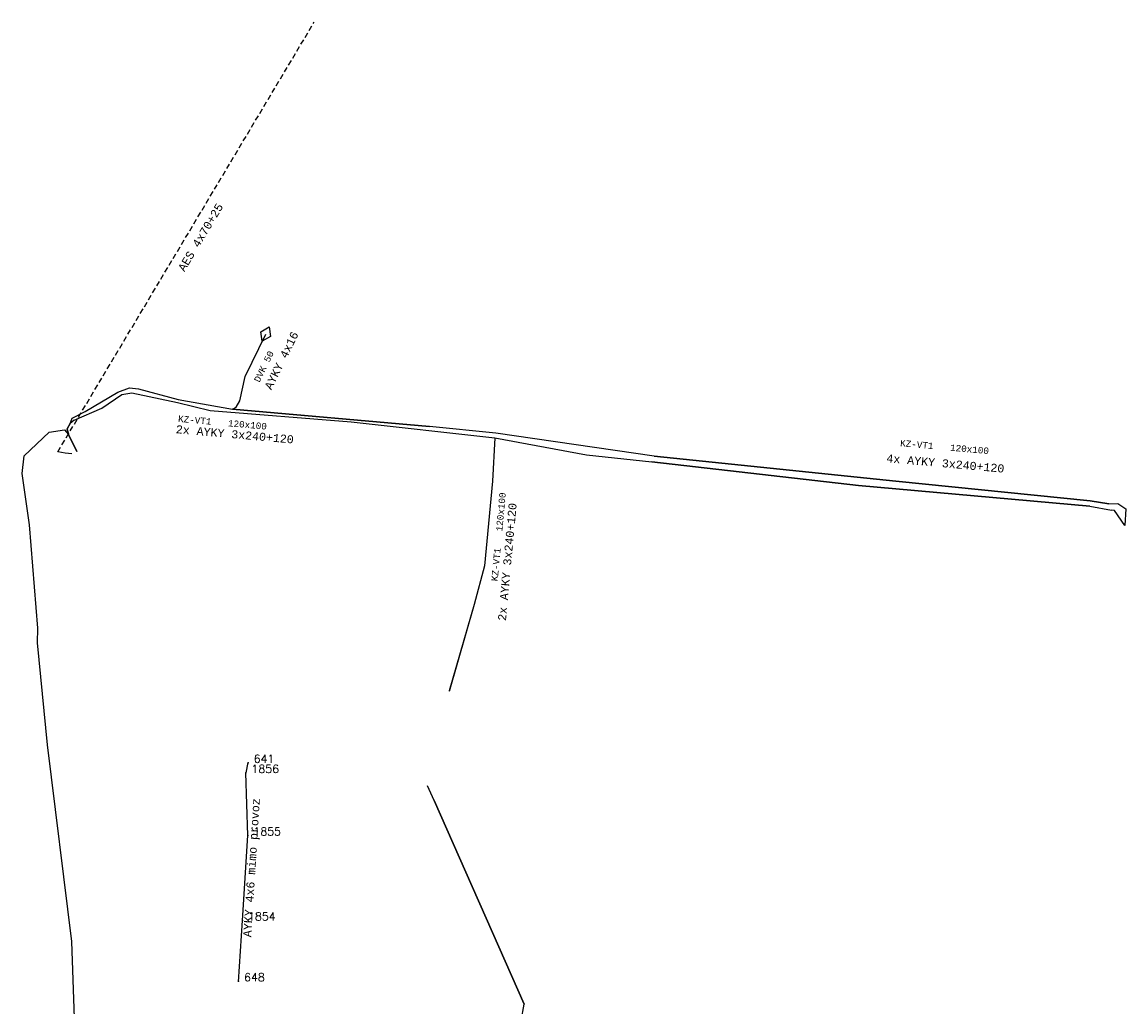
# Model space of a CAD drawing. Extents: x -607878 to -607689, y -1001639 to -1001249.
# Tile 5 of 5: x -607828 to -607725, y -1001341 to -1001249. Entities that reach past the tile are written whole.
import ezdxf
from ezdxf.enums import TextEntityAlignment as Align

# ---------------------------------------------------------------- set-up
doc = ezdxf.new("R2010")
doc.units = 0
doc.linetypes.add('DASHED', pattern=[0.75, 0.5, -0.25])
for name, color, linetype in [('1', 7, 'CONTINUOUS'), ('2', 7, 'CONTINUOUS'), ('21', 7, 'CONTINUOUS'), ('25', 7, 'CONTINUOUS'), ('32', 7, 'CONTINUOUS'), ('33', 7, 'CONTINUOUS'), ('39', 7, 'CONTINUOUS'), ('4', 7, 'CONTINUOUS'), ('7', 7, 'CONTINUOUS'), ('9', 7, 'CONTINUOUS')]:
    doc.layers.add(name, color=color, linetype=linetype)
doc.styles.add('MONOTXT', font='MONOTXT', dxfattribs={"height": 0.2})
doc.styles.add('ROMANS', font='ROMANS', dxfattribs={"height": 0.2})

# ---------------------------------------------------------------- blocks, each defined once
blk = doc.blocks.new('1$30')
at = {"layer": '21', "color": 62, "linetype": 'CONTINUOUS'}
for p, q in [((-0.75, 0), (0.001, 0.499)), ((0.001, -0.5), (-0.75, 0)), ((0.001, 0.499), (0.751, -0.001)), ((0.751, -0.001), (0.001, -0.5))]:
    blk.add_line(p, q, dxfattribs=at)

msp = doc.modelspace()

# ---------------------------------------------------------------- linework, layer by layer
at = {"layer": '1', "color": 4, "linetype": 'CONTINUOUS'}
for p in [(-607806.83, -1001319.22), (-607806.62, -1001318.28), (-607806.65, -1001325.06), (-607807.15, -1001332.98), (-607807.52, -1001338.66)]:
    msp.add_point(p, dxfattribs=at)
at = {"layer": '25', "color": 27, "linetype": 'CONTINUOUS'}
msp.add_line((-607789.28, -1001321.81), (-607780.88, -1001340.81), dxfattribs=at)
for points in [[(-607822.604, -1001289.251), (-607823.4, -1001287.66), (-607823.52, -1001287.12), (-607823.23, -1001286.62), (-607823.05, -1001286.14), (-607821.82, -1001285.5), (-607818.8, -1001283.71), (-607817.7, -1001283.3), (-607816.87, -1001283.41), (-607813.16, -1001284.4), (-607808.09, -1001285.29), (-607807.74, -1001285.11), (-607807.39, -1001284.53), (-607806.91, -1001282.25), (-607804.98, -1001278.29)], [(-607822.87, -1001286.32), (-607820.27, -1001285.19), (-607818.41, -1001283.92), (-607817.48, -1001283.77), (-607813.22, -1001284.66), (-607810.16, -1001285.41), (-607797.03, -1001286.48), (-607783.62, -1001287.96), (-607783.83, -1001292.01), (-607784.56, -1001299.91), (-607785.54, -1001303.5), (-607787.867, -1001311.56)], [(-607726.31, -1001294.14), (-607728.08, -1001293.84), (-607746.2, -1001292.02), (-607768.76, -1001289.67), (-607783.53, -1001287.54), (-607789.7, -1001286.92), (-607808.09, -1001285.29)], [(-607822.32, -1001385.01), (-607821.83, -1001384.7), (-607821.13, -1001383.62), (-607821.49, -1001374.08), (-607822.19, -1001352.24), (-607822.76, -1001348.44), (-607822.82, -1001342.11), (-607823.07, -1001334.95), (-607825.36, -1001316.61), (-607826.28, -1001307.08), (-607826.24, -1001305.73), (-607827.03, -1001296.07), (-607827.72, -1001291.31), (-607827.53, -1001289.64), (-607825.19, -1001287.43), (-607823.77, -1001287.23)], [(-607783.62, -1001287.96), (-607775.07, -1001289.55), (-607768.95, -1001290.21), (-607749.69, -1001292.41), (-607728.1, -1001294.35), (-607726.08, -1001294.71)]]:
    msp.add_lwpolyline(points, dxfattribs=at)
at = {"layer": '4', "color": 62, "linetype": 'DASHED'}
msp.add_line((-607824.38, -1001289.26), (-607800.461, -1001249.189), dxfattribs=at)
at = {"layer": '7', "color": 62, "linetype": 'CONTINUOUS'}
for p, q in [((-607806.91, -1001282.25), (-607804.98, -1001278.29)), ((-607807.39, -1001284.53), (-607806.91, -1001282.25)), ((-607821.82, -1001285.5), (-607818.8, -1001283.71)), ((-607820.27, -1001285.19), (-607818.41, -1001283.92)), ((-607818.8, -1001283.71), (-607817.7, -1001283.3)), ((-607818.41, -1001283.92), (-607817.48, -1001283.77)), ((-607817.7, -1001283.3), (-607816.87, -1001283.41)), ((-607817.48, -1001283.77), (-607813.22, -1001284.66)), ((-607816.87, -1001283.41), (-607813.16, -1001284.4)), ((-607822.87, -1001286.32), (-607820.27, -1001285.19)), ((-607813.22, -1001284.66), (-607810.16, -1001285.41)), ((-607813.16, -1001284.4), (-607808.09, -1001285.29)), ((-607808.09, -1001285.29), (-607807.74, -1001285.11)), ((-607807.74, -1001285.11), (-607807.39, -1001284.53)), ((-607823.23, -1001286.62), (-607823.05, -1001286.14)), ((-607823.05, -1001286.14), (-607821.82, -1001285.5)), ((-607808.09, -1001285.29), (-607789.7, -1001286.92)), ((-607825.19, -1001287.43), (-607823.77, -1001287.23)), ((-607823.77, -1001287.23), (-607823.4, -1001287.66)), ((-607823.23, -1001286.62), (-607823.52, -1001287.12)), ((-607823.52, -1001287.12), (-607823.4, -1001287.66)), ((-607822.87, -1001286.32), (-607823.23, -1001286.62)), ((-607783.53, -1001287.54), (-607789.7, -1001286.92)), ((-607827.53, -1001289.64), (-607825.19, -1001287.43)), ((-607823.4, -1001287.66), (-607822.6, -1001289.259)), ((-607783.62, -1001287.96), (-607783.83, -1001292.01)), ((-607783.62, -1001287.96), (-607775.07, -1001289.55)), ((-607768.76, -1001289.67), (-607783.53, -1001287.54)), ((-607823.69, -1001289.41), (-607824.38, -1001289.26)), ((-607827.72, -1001291.31), (-607827.53, -1001289.64)), ((-607823.08, -1001289.461), (-607823.69, -1001289.41)), ((-607775.07, -1001289.55), (-607768.95, -1001290.21)), ((-607749.69, -1001292.41), (-607768.95, -1001290.21)), ((-607768.76, -1001289.67), (-607746.2, -1001292.02)), ((-607827.03, -1001296.07), (-607827.72, -1001291.31)), ((-607783.83, -1001292.01), (-607784.56, -1001299.91)), ((-607728.1, -1001294.35), (-607749.69, -1001292.41)), ((-607746.2, -1001292.02), (-607728.08, -1001293.84)), ((-607728.1, -1001294.35), (-607726.08, -1001294.71)), ((-607728.08, -1001293.84), (-607726.31, -1001294.14)), ((-607726.31, -1001294.14), (-607725.5, -1001294.1)), ((-607725.5, -1001294.1), (-607724.73, -1001294.58)), ((-607724.73, -1001294.58), (-607724.837, -1001296.136)), ((-607826.24, -1001305.73), (-607827.03, -1001296.07)), ((-607784.56, -1001299.91), (-607785.54, -1001303.5)), ((-607785.54, -1001303.5), (-607787.885, -1001311.623)), ((-607826.28, -1001307.08), (-607826.24, -1001305.73)), ((-607825.36, -1001316.61), (-607826.28, -1001307.08)), ((-607823.07, -1001334.95), (-607825.36, -1001316.61)), ((-607789.28, -1001321.81), (-607789.884, -1001320.444)), ((-607780.88, -1001340.81), (-607789.28, -1001321.81)), ((-607822.82, -1001342.11), (-607823.07, -1001334.95)), ((-607781.163, -1001342.336), (-607780.88, -1001340.81))]:
    msp.add_line(p, q, dxfattribs=at)
for points in [[(-607810.16, -1001285.41), (-607797.03, -1001286.48), (-607783.62, -1001287.96)], [(-607724.837, -1001296.136), (-607725.81, -1001294.76), (-607726.08, -1001294.71)]]:
    msp.add_lwpolyline(points, dxfattribs=at)
at = {"layer": '9', "color": 62, "linetype": 'CONTINUOUS'}
for p, q in [((-607806.652, -1001318.258), (-607806.83, -1001319.22)), ((-607806.65, -1001325.06), (-607806.83, -1001319.22)), ((-607807.15, -1001332.98), (-607806.65, -1001325.06)), ((-607807.524, -1001338.719), (-607807.15, -1001332.98))]:
    msp.add_line(p, q, dxfattribs=at)

# ---------------------------------------------------------------- block references
at = {"layer": '21', "color": 62, "linetype": 'CONTINUOUS', "xscale": 0.999997, "yscale": 0.999997, "rotation": 244.016639}
msp.add_blockref('1$30', (-607804.98, -1001278.29), dxfattribs=at)

# ---------------------------------------------------------------- texts
at = {"layer": '2', "color": 4, "linetype": 'CONTINUOUS', "style": 'ROMANS'}
for s, p in [(' 641', (-607806.62, -1001318.28)), (' 1856', (-607806.83, -1001319.22)), (' 1855', (-607806.65, -1001325.06)), (' 1854', (-607807.15, -1001332.98)), (' 648', (-607807.52, -1001338.66))]:
    msp.add_text(s, height=0.75, dxfattribs=at).set_placement(p)
at = {"layer": '32', "color": 62, "linetype": 'CONTINUOUS', "style": 'MONOTXT'}
msp.add_text('AES 4x70+25', height=0.75, rotation=59.166369, dxfattribs=at).set_placement((-607810.744461, -1001269.451887), align=Align.CENTER)
at = {"layer": '33', "color": 62, "linetype": 'CONTINUOUS', "style": 'MONOTXT'}
for s, rotation, p in [('AYKY 4x16', 64.016611, (-607803.182509, -1001280.920277)), ('2x AYKY 3x240+120', 354.934817, (-607807.904228, -1001288.015541)), ('4x AYKY 3x240+120', 354.865397, (-607741.605841, -1001290.72741)), ('2x AYKY 3x240+120', 84.720572, (-607782.071262, -1001299.576147)), ('AYKY 4x6 mimo provoz', 86.387636, (-607805.937146, -1001328.086154))]:
    msp.add_text(s, height=0.75, rotation=rotation, dxfattribs=at).set_placement(p, align=Align.CENTER)
at = {"layer": '39', "color": 27, "linetype": 'CONTINUOUS', "style": 'MONOTXT'}
for s, rotation, p in [('DVK 50', 64.016611, (-607804.890033, -1001281.446109)), ('KZ-VT1   120x100', 354.934817, (-607809.047043, -1001286.840885)), ('KZ-VT1   120x100', 354.865397, (-607741.675403, -1001289.118916)), ('KZ-VT1   120x100', 84.720572, (-607782.964676, -1001297.232169))]:
    msp.add_text(s, height=0.6, rotation=rotation, dxfattribs=at).set_placement(p, align=Align.CENTER)

doc.saveas('drawing.dxf')
